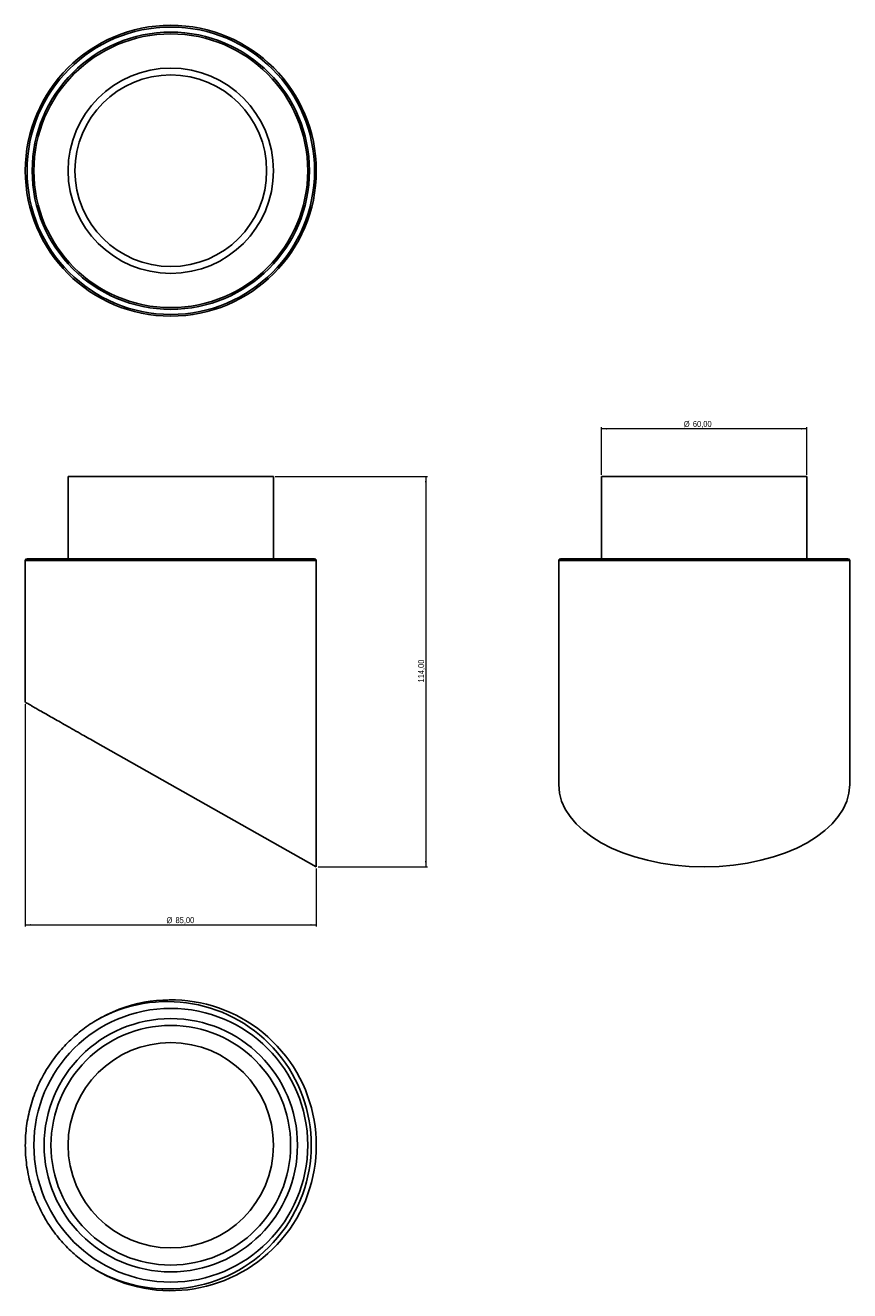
# Model space of a CAD drawing. Header units: millimetres. Extents: x 186 to 966, y 65 to 804.
# Tile 2 of 2: x 485 to 966, y 65 to 804. Entities that reach past the tile are written whole.
import ezdxf

# ---------------------------------------------------------------- set-up
doc = ezdxf.new("R2010")
doc.units = ezdxf.units.MM
doc.styles.add('SLDTEXTSTYLE0', font='TXT', dxfattribs={"width": 0.75})
doc.dimstyles.new('SLDDIMSTYLE0', dxfattribs={"dimtxt": 3.5, "dimasz": 3.302, "dimexe": 0, "dimexo": 0.0625, "dimgap": 0.875, "dimtad": 1, "dimlfac": 0.5, "dimrnd": 1e-09, "dimzin": 12, "dimdsep": 46, "dimtxsty": 'SLDTEXTSTYLE0', "dimsah": 1, "dimcen": 0.09, "dimadec": 0, "dimazin": 3, "dimtfac": 1, "dimtofl": 0, "dimtmove": 0, "dimatfit": 3, "dimfxl": 0, "dimfrac": 2, "dimtolj": 1, "dimtzin": 12, "dimarcsym": 0})

# ---------------------------------------------------------------- blocks, each defined once
blk = doc.blocks.new('_D')
at = {"color": 7, "linetype": 'Continuous', "lineweight": 0}
for p, q in [((630.67, 540.62), (719.67, 540.62)), ((718.67, 540.62), (718.67, 312.62)), ((655.67, 312.62), (719.67, 312.62))]:
    blk.add_line(p, q, dxfattribs=at)
at = {"color": 7, "linetype": 'Continuous', "lineweight": 18}
for points in [[(718.67, 540.62), (718.16, 537.31), (719.18, 537.31)], [(718.67, 312.62), (719.18, 315.92), (718.16, 315.92)]]:
    blk.add_solid(points, dxfattribs=at)
at = {"color": 7, "linetype": 'Continuous', "lineweight": 18, "insert": (714.16, 420.28), "char_height": 3.5, "attachment_point": 1, "rotation": 90, "style": 'SLDTEXTSTYLE0'}
blk.add_mtext('114,00', dxfattribs=at)
blk = doc.blocks.new('_D_1')
at = {"color": 7, "linetype": 'Continuous', "lineweight": 0}
for p, q in [((484.67, 407.74), (484.67, 277.62)), ((654.67, 311.62), (654.67, 277.62)), ((484.67, 278.62), (654.67, 278.62))]:
    blk.add_line(p, q, dxfattribs=at)
at = {"color": 7, "linetype": 'Continuous', "lineweight": 18}
for points in [[(484.67, 278.62), (487.97, 278.11), (487.97, 279.12)], [(654.67, 278.62), (651.37, 279.12), (651.37, 278.11)]]:
    blk.add_solid(points, dxfattribs=at)
at = {"color": 7, "linetype": 'Continuous', "lineweight": 18, "char_height": 3.5, "attachment_point": 1, "style": 'SLDTEXTSTYLE0'}
for s, insert in [('%%c', (567.13, 283.13)), ('85,00', (572.41, 283.18))]:
    blk.add_mtext(s, dxfattribs=dict(at, insert=insert))
blk = doc.blocks.new('_D_2')
at = {"color": 7, "linetype": 'Continuous', "lineweight": 0}
for p, q in [((821.3, 541.62), (821.3, 569.62)), ((941.3, 541.62), (941.3, 569.62)), ((941.3, 568.62), (821.3, 568.62))]:
    blk.add_line(p, q, dxfattribs=at)
at = {"color": 7, "linetype": 'Continuous', "lineweight": 18}
for points in [[(821.3, 568.62), (824.6, 568.11), (824.6, 569.12)], [(941.3, 568.62), (937.99, 569.12), (937.99, 568.11)]]:
    blk.add_solid(points, dxfattribs=at)
at = {"color": 7, "linetype": 'Continuous', "lineweight": 18, "char_height": 3.5, "attachment_point": 1, "style": 'SLDTEXTSTYLE0'}
for s, insert in [('%%c', (869.38, 573.13)), ('60,00', (874.66, 573.18))]:
    blk.add_mtext(s, dxfattribs=dict(at, insert=insert))

msp = doc.modelspace()

# ---------------------------------------------------------------- linework, layer by layer
at = {"color": 7, "linetype": 'Continuous', "lineweight": 25}
for p, q in [((509.673, 540.615), (509.673, 492.615)), ((509.673, 540.615), (629.673, 540.615)), ((629.673, 492.615), (629.673, 540.615)), ((821.296, 540.615), (821.296, 492.615)), ((821.296, 540.615), (941.296, 540.615)), ((941.296, 492.615), (941.296, 540.615)), ((484.673, 491.615), (484.673, 408.737)), ((569.673, 491.615), (484.673, 491.615)), ((485.673, 492.615), (569.673, 492.615)), ((569.673, 492.615), (653.673, 492.615)), ((654.673, 491.615), (569.673, 491.615)), ((654.673, 312.615), (654.673, 491.615)), ((796.296, 491.615), (796.296, 360.617)), ((966.296, 491.615), (796.296, 491.615)), ((797.296, 492.615), (965.296, 492.615)), ((966.296, 360.617), (966.296, 491.615)), ((654.673, 312.615), (525.729, 385.434))]:
    msp.add_line(p, q, dxfattribs=at)
for centre, radius in [((569.673, 719.404), 85), ((569.673, 719.404), 84), ((569.673, 719.404), 81), ((569.673, 719.404), 80), ((569.673, 719.404), 60), ((569.673, 719.404), 56), ((569.673, 149.848), 80), ((569.673, 149.848), 74), ((569.673, 149.848), 70)]:
    msp.add_circle(centre, radius, dxfattribs=at)
at = {"color": 7, "linetype": 'Continuous'}
for centre in [(569.673, 719.404), (569.673, 149.848)]:
    msp.add_circle(centre, 60, dxfattribs=at)
at = {"color": 7, "linetype": 'Continuous', "lineweight": 25}
for centre, radius, start, end in [((485.673, 491.615), 1, 90, 180), ((653.673, 491.615), 1, 0, 90), ((797.296, 491.615), 1, 90, 180), ((965.296, 491.615), 1, 0, 90), ((569.673, 149.848), 85, 238.870028, 121.129972), ((567.706, 149.848), 84, 240.018546, 119.981454)]:
    msp.add_arc(centre, radius, start, end, dxfattribs=at)
msp.add_ellipse((881.296, 360.617), major_axis=(85, 0), ratio=0.5647327, start_param=3.1415927, end_param=6.2831853, dxfattribs=at)
for points, knots in [([(484.741, 408.737), (484.724, 408.746), (484.673, 408.776), (485.107, 408.527), (485.978, 408.028), (487.342, 407.248), (489.141, 406.219), (491.345, 404.959), (493.937, 403.479), (496.922, 401.776), (500.344, 399.826), (504.177, 397.645), (508.439, 395.223), (513.034, 392.616), (517.524, 390.073), (521.766, 387.673), (524.407, 386.181), (525.729, 385.434)], [0, 0, 0, 0, 0.03207796, 0.1001104, 0.16814407, 0.23813846, 0.30813576, 0.3766456, 0.44515888, 0.51536886, 0.58558278, 0.65992263, 0.73426699, 0.81031758, 0.88637224, 0.94310888, 1, 1, 1, 1]), ([(525.729, 77.088), (524.255, 77.978), (522.805, 78.915), (519.952, 80.885), (518.549, 81.918), (514.448, 85.138), (511.846, 87.451), (506.911, 92.417), (504.578, 95.071), (501.294, 99.324), (500.236, 100.788), (498.195, 103.812), (497.222, 105.359), (494.457, 110.086), (492.814, 113.361), (490.658, 118.463), (489.991, 120.196), (489.071, 122.845), (488.777, 123.736), (488.219, 125.536), (487.952, 126.446), (486.702, 131.004), (485.95, 134.692), (484.939, 142.15), (484.678, 145.919), (484.67, 151.636), (484.733, 153.56), (484.984, 157.365), (485.174, 159.252), (485.925, 164.868), (486.671, 168.552), (488.152, 173.991), (488.707, 175.791), (489.936, 179.353), (490.604, 181.098), (492.762, 186.228), (494.405, 189.509), (497.16, 194.235), (498.127, 195.777), (500.158, 198.797), (501.223, 200.275), (504.518, 204.554), (506.86, 207.223), (511.815, 212.216), (514.428, 214.541), (518.547, 217.776), (519.951, 218.809), (522.803, 220.779), (524.254, 221.716), (525.729, 222.607)], [0, 0, 0, 0, 0.03125, 0.03125, 0.0625, 0.0625, 0.125, 0.125, 0.1875, 0.1875, 0.21875, 0.21875, 0.25, 0.25, 0.3125, 0.3125, 0.34375, 0.34375, 0.359375, 0.359375, 0.375, 0.375, 0.4375, 0.4375, 0.5, 0.5, 0.53125, 0.53125, 0.5625, 0.5625, 0.625, 0.625, 0.65625, 0.65625, 0.6875, 0.6875, 0.75, 0.75, 0.78125, 0.78125, 0.8125, 0.8125, 0.875, 0.875, 0.9375, 0.9375, 0.96875, 0.96875, 1, 1, 1, 1])]:
    msp.add_open_spline(points, degree=3, knots=knots, dxfattribs=at)

# ---------------------------------------------------------------- dimensions: what is measured, and where the dimension line sits
at = {"color": 7, "linetype": 'Continuous', "lineweight": 18}
dim = msp.add_linear_dim(base=(821.296, 568.615), p1=(941.296, 540.615), p2=(821.296, 540.615), text='%%c<>', dimstyle='SLDDIMSTYLE0', dxfattribs=at)
dim.commit()
dim.dimension.update_dxf_attribs({"geometry": '_D_2', "text_midpoint": (877.837, 568.615), "dimtype": 160})
dim = msp.add_linear_dim(base=(718.673, 312.615), p1=(629.673, 540.615), p2=(654.673, 312.615), angle=90, dimstyle='SLDDIMSTYLE0', dxfattribs=at)
dim.commit()
dim.dimension.update_dxf_attribs({"geometry": '_D', "text_midpoint": (718.673, 427.397), "dimtype": 160})
dim = msp.add_linear_dim(base=(654.673, 278.615), p1=(484.673, 408.737), p2=(654.673, 312.615), angle=0, text='%%c<>', dimstyle='SLDDIMSTYLE0', dxfattribs=at)
dim.commit()
dim.dimension.update_dxf_attribs({"geometry": '_D_1', "text_midpoint": (575.589, 278.615), "dimtype": 160})

doc.saveas('drawing.dxf')
